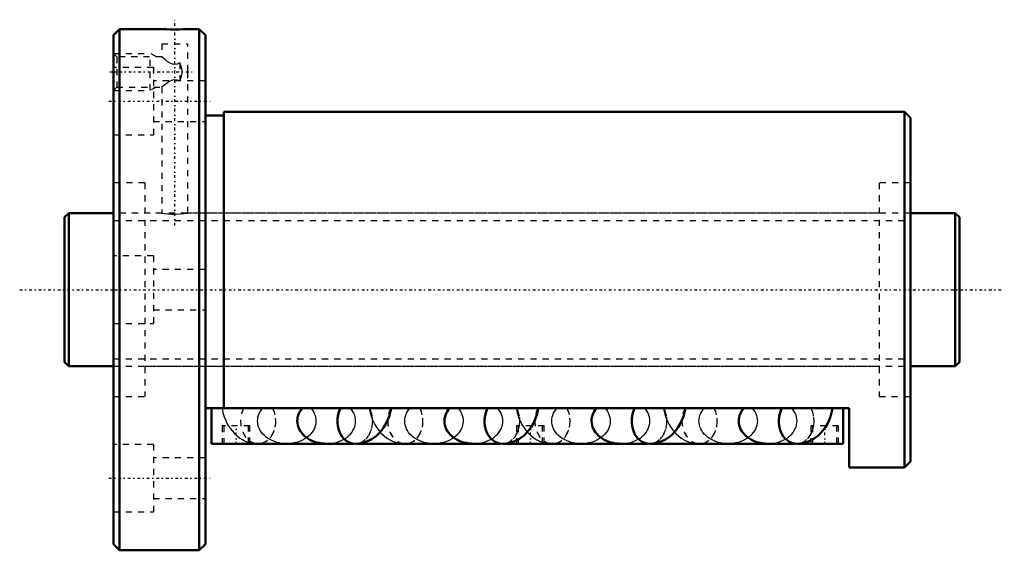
# Model space of a CAD drawing. Header units: millimetres. Extents: x -7 to 153, y -42 to 44.
import ezdxf

# ---------------------------------------------------------------- set-up
doc = ezdxf.new("R2010")
doc.units = ezdxf.units.MM
doc.linetypes.add('Center', pattern=[1.5, 0.45, -0.5, 0.05, -0.5])
doc.linetypes.add('Dashed', pattern=[2, 1, -1])
for name, color, linetype, lineweight in [('2d ConnectionPoints', 7, 'Continuous', 50), ('AM_0', 7, 'Continuous', 50), ('AM_5', 3, 'Continuous', 25), ('AM_7', 7, 'Center', 25), ('AM_9', 6, 'Dashed', 25)]:
    doc.layers.add(name, color=color, linetype=linetype, lineweight=lineweight)

# ---------------------------------------------------------------- blocks, each defined once
blk = doc.blocks.new('1_BIF2508V_10RR_Nut_0_in_BIF2508V_10RRG0_146LC0_000_4')
at = {"layer": 'AM_0'}
for p, q in [((9, 42.5), (8, 41.5)), ((15.88, 42.5), (9, 42.5)), ((9, 42.5), (9, -42.5)), ((22, 42.5), (20.1, 42.5)), ((22, 42.5), (22, -42.5)), ((23, 41.5), (22, 42.5)), ((8, 41.5), (8, -41.5)), ((23, 41.5), (23, -41.5)), ((137, 29), (26, 29)), ((26, 29), (26, -19.33)), ((138, 28), (137, 29)), ((137, 29), (137, -29)), ((26, 28.4), (23, 28.4)), ((138, 28), (138, -28)), ((128, -19.33), (23, -19.33)), ((24, -25.13), (24, -19.33)), ((127, -25.13), (127, -19.33)), ((128, -29), (128, -19.33)), ((47.19, -25.13), (24, -25.13)), ((42.74, -25.12), (47.1, -25.12)), ((71.19, -25.13), (47.58, -25.13)), ((66.74, -25.12), (71.1, -25.12)), ((95.19, -25.13), (71.58, -25.13)), ((90.74, -25.12), (95.1, -25.12)), ((119.19, -25.13), (95.58, -25.13)), ((114.74, -25.12), (119.1, -25.12)), ((127, -25.13), (119.58, -25.13)), ((137, -29), (138, -28)), ((128, -29), (137, -29)), ((8, -41.5), (9, -42.5)), ((22, -42.5), (23, -41.5)), ((9, -42.5), (22, -42.5))]:
    blk.add_line(p, q, dxfattribs=at)
for points in [[(20.12, 42.5), (20.07, 42.5), (19.79, 42.48), (19.31, 42.47), (18.69, 42.45), (17.98, 42.45), (17.28, 42.45), (16.66, 42.47), (16.19, 42.49), (15.92, 42.5), (15.88, 42.5)], [(38.81, -19.33), (38.59, -19.6), (38.4, -19.89), (38.25, -20.19), (38.13, -20.5), (38.04, -20.82), (37.99, -21.14), (37.98, -21.46), (38, -21.78), (38.06, -22.1), (38.15, -22.42), (38.28, -22.72), (38.45, -23.02), (38.64, -23.3), (38.87, -23.57), (39.12, -23.83), (39.41, -24.06), (39.72, -24.28), (40.05, -24.47), (40.4, -24.64), (40.77, -24.79), (41.16, -24.91), (41.56, -25), (41.96, -25.07), (42.37, -25.11), (42.74, -25.12)], [(47.4, -25.14), (47.95, -25.11), (48.5, -25.02), (49.04, -24.87), (49.56, -24.67), (50.05, -24.42), (50.52, -24.11), (50.97, -23.76), (51.39, -23.35), (51.77, -22.9), (52.12, -22.41), (52.44, -21.87), (52.72, -21.29), (52.95, -20.68), (53.14, -20.04), (53.28, -19.38), (53.29, -19.33)], [(62.81, -19.33), (62.59, -19.6), (62.4, -19.89), (62.25, -20.19), (62.13, -20.5), (62.04, -20.82), (61.99, -21.14), (61.98, -21.46), (62, -21.78), (62.06, -22.1), (62.15, -22.42), (62.28, -22.72), (62.45, -23.02), (62.64, -23.3), (62.87, -23.57), (63.12, -23.83), (63.41, -24.06), (63.72, -24.28), (64.05, -24.47), (64.4, -24.64), (64.77, -24.79), (65.16, -24.91), (65.56, -25), (65.96, -25.07), (66.37, -25.11), (66.74, -25.12)], [(71.4, -25.14), (71.95, -25.11), (72.5, -25.02), (73.04, -24.87), (73.56, -24.67), (74.05, -24.42), (74.52, -24.11), (74.97, -23.76), (75.39, -23.35), (75.77, -22.9), (76.12, -22.41), (76.44, -21.87), (76.72, -21.29), (76.95, -20.68), (77.14, -20.04), (77.28, -19.38), (77.29, -19.33)], [(86.81, -19.33), (86.59, -19.6), (86.4, -19.89), (86.25, -20.19), (86.13, -20.5), (86.04, -20.82), (85.99, -21.14), (85.98, -21.46), (86, -21.78), (86.06, -22.1), (86.15, -22.42), (86.28, -22.72), (86.45, -23.02), (86.64, -23.3), (86.87, -23.57), (87.12, -23.83), (87.41, -24.06), (87.72, -24.28), (88.05, -24.47), (88.4, -24.64), (88.77, -24.79), (89.16, -24.91), (89.56, -25), (89.96, -25.07), (90.37, -25.11), (90.74, -25.12)], [(95.4, -25.14), (95.95, -25.11), (96.5, -25.02), (97.04, -24.87), (97.56, -24.67), (98.05, -24.42), (98.52, -24.11), (98.97, -23.76), (99.39, -23.35), (99.77, -22.9), (100.12, -22.41), (100.44, -21.87), (100.72, -21.29), (100.95, -20.68), (101.14, -20.04), (101.28, -19.38), (101.29, -19.33)], [(110.81, -19.33), (110.59, -19.6), (110.4, -19.89), (110.25, -20.19), (110.13, -20.5), (110.04, -20.82), (109.99, -21.14), (109.98, -21.46), (110, -21.78), (110.06, -22.1), (110.15, -22.42), (110.28, -22.72), (110.45, -23.02), (110.64, -23.3), (110.87, -23.57), (111.12, -23.83), (111.41, -24.06), (111.72, -24.28), (112.05, -24.47), (112.4, -24.64), (112.77, -24.79), (113.16, -24.91), (113.56, -25), (113.96, -25.07), (114.37, -25.11), (114.74, -25.12)], [(119.4, -25.14), (119.95, -25.11), (120.5, -25.02), (121.04, -24.87), (121.56, -24.67), (122.05, -24.42), (122.52, -24.11), (122.97, -23.76), (123.39, -23.35), (123.77, -22.9), (124.12, -22.41), (124.44, -21.87), (124.72, -21.29), (124.95, -20.68), (125.14, -20.04), (125.28, -19.38), (125.29, -19.33)], [(31.29, -25.13), (31.31, -25.13), (31.6, -25.14)], [(55.29, -25.13), (55.31, -25.13), (55.6, -25.14)], [(79.29, -25.13), (79.31, -25.13), (79.6, -25.14)], [(103.29, -25.13), (103.31, -25.13), (103.6, -25.14)]]:
    blk.add_lwpolyline(points, dxfattribs=at)
for centre, major_axis, start_param, end_param in [((47.4, -21.44), (0, 3.7), 0.963961, 3.141467), ((47.4, -21.42), (0, -3.7), 4.112119, 4.715092), ((71.4, -21.44), (0, 3.7), 0.963961, 3.141467), ((71.4, -21.42), (0, -3.7), 4.112119, 4.715092), ((95.4, -21.44), (0, 3.7), 0.963961, 3.141467), ((95.4, -21.42), (0, -3.7), 4.112119, 4.715092), ((119.4, -21.44), (0, 3.7), 0.963961, 3.141467), ((119.4, -21.42), (0, -3.7), 4.112119, 4.715092), ((31.6, -21.44), (0, -3.7), 6.209647, 6.356723), ((55.6, -21.44), (0, -3.7), 6.209647, 6.356723), ((79.6, -21.44), (0, -3.7), 6.209647, 6.356723), ((103.6, -21.44), (0, -3.7), 6.209647, 6.356723)]:
    blk.add_ellipse(centre, major_axis=major_axis, ratio=0.777146, start_param=start_param, end_param=end_param, dxfattribs=at)
at = {"layer": 'AM_5', "linetype": 'Dashed'}
for p, q in [((8, 38.5), (14, 38.5)), ((14, 32.5), (14, 38.5)), ((15, 37.96), (14, 38.5)), ((8, 32.5), (14, 32.5)), ((15, 33.04), (14, 32.5))]:
    blk.add_line(p, q, dxfattribs=at)
at = {"layer": 'AM_7'}
for p, q in [((18, 10.47), (18, 44.02)), ((7.39, 35.5), (20.83, 35.5)), ((7.25, 30.74), (23.75, 30.74)), ((28, -25.27), (28, -22.09)), ((76, -25.27), (76, -22.09)), ((124, -25.27), (124, -22.09)), ((7.25, -30.74), (23.75, -30.74))]:
    blk.add_line(p, q, dxfattribs=at)
at = {"layer": 'AM_9'}
for p, q in [((15.88, 42.5), (15.88, 42.39)), ((20.12, 42.39), (15.88, 42.39)), ((20.12, 42.39), (20.12, 42.5)), ((15.88, 40.09), (20.12, 40.09)), ((15.88, 40.09), (15.88, 37.94)), ((20.12, 35.66), (20.12, 40.09)), ((8.54, 37.96), (8, 38.5)), ((15.9, 37.96), (8.54, 37.96)), ((8.54, 37.96), (8.54, 33.04)), ((18.8, 36.97), (18.8, 34.03)), ((14.5, 36.24), (8, 36.24)), ((14.5, 36.24), (14.5, 25.24)), ((20.12, 35.44), (20.12, 35.46)), ((20.12, 12.5), (20.12, 35.34)), ((20.22, 35.5), (20.13, 35.66)), ((20.13, 35.34), (20.22, 35.5)), ((23, 34.04), (14.5, 34.04)), ((8, 32.5), (8.54, 33.04)), ((8.54, 33.04), (15.9, 33.04)), ((15.88, 33.06), (15.88, 12.5)), ((14.5, 27.44), (23, 27.44)), ((8, 25.24), (14.5, 25.24)), ((13.1, 17.4), (8, 17.4)), ((13.1, 17.4), (13.1, -17.4)), ((132.9, 17.4), (132.9, -17.4)), ((138, 17.4), (132.9, 17.4)), ((15.88, 12.5), (13.1, 12.5)), ((132.9, 12.5), (20.1, 12.5)), ((14.5, 5.5), (8, 5.5)), ((14.5, 5.5), (14.5, -5.5)), ((23, 3.3), (14.5, 3.3)), ((14.5, -3.3), (23, -3.3)), ((8, -5.5), (14.5, -5.5)), ((13.1, -12.5), (132.9, -12.5)), ((8, -17.4), (13.1, -17.4)), ((132.9, -17.4), (138, -17.4)), ((30.25, -22.23), (25.75, -22.23)), ((25.75, -22.23), (25.75, -25.13)), ((26, -22.23), (26, -25.13)), ((30, -25.13), (30, -22.23)), ((30.25, -25.13), (30.25, -22.23)), ((78.25, -22.23), (73.75, -22.23)), ((73.75, -22.23), (73.75, -25.13)), ((74, -22.23), (74, -25.13)), ((78, -25.13), (78, -22.23)), ((78.25, -25.13), (78.25, -22.23)), ((126.25, -22.23), (121.75, -22.23)), ((121.75, -22.23), (121.75, -25.13)), ((122, -22.23), (122, -25.13)), ((126, -25.13), (126, -22.23)), ((126.25, -25.13), (126.25, -22.23)), ((14.5, -25.24), (8, -25.24)), ((14.5, -25.24), (14.5, -36.24)), ((31.6, -25.12), (36.26, -25.12)), ((47.1, -25.12), (47.4, -25.12)), ((47.58, -25.13), (47.19, -25.13)), ((55.6, -25.12), (60.26, -25.12)), ((71.1, -25.12), (71.4, -25.12)), ((71.58, -25.13), (71.19, -25.13)), ((79.6, -25.12), (84.26, -25.12)), ((95.1, -25.12), (95.4, -25.12)), ((95.58, -25.13), (95.19, -25.13)), ((103.6, -25.12), (108.26, -25.12)), ((119.1, -25.12), (119.4, -25.12)), ((119.58, -25.13), (119.19, -25.13)), ((23, -27.44), (14.5, -27.44)), ((14.5, -34.04), (23, -34.04)), ((8, -36.24), (14.5, -36.24))]:
    blk.add_line(p, q, dxfattribs=at)
for points in [[(18.8, 36.97), (18.39, 36.8), (18.01, 36.74), (17.63, 36.79), (17.13, 37.01), (16.78, 37.23), (16.47, 37.46), (16.26, 37.63), (16.09, 37.78), (15.91, 37.93), (15.88, 37.96)], [(18.8, 34.03), (19.08, 34.78), (19.17, 35.1), (19.21, 35.42), (19.19, 35.76), (19.12, 36.09), (18.8, 36.97)], [(20.12, 35.66), (20.12, 35.66), (20.12, 35.63), (20.12, 35.58), (20.12, 35.53), (20.12, 35.48), (20.12, 35.43), (20.12, 35.39), (20.12, 35.35), (20.12, 35.34), (20.12, 35.34)], [(15.88, 33.04), (15.89, 33.05), (16.01, 33.16), (16.26, 33.37), (16.51, 33.56), (16.8, 33.78), (17.14, 33.99), (17.53, 34.18), (17.91, 34.26), (18.31, 34.23), (18.8, 34.03)], [(15.88, 12.5), (15.99, 12.48), (16.33, 12.43), (16.86, 12.37), (17.52, 12.33), (18.23, 12.32), (18.91, 12.35), (19.49, 12.41), (19.91, 12.46), (20.11, 12.5), (20.12, 12.5)], [(25.71, -19.33), (25.72, -19.39), (25.86, -20.06), (26.06, -20.72), (26.31, -21.36), (26.61, -21.97), (26.97, -22.55), (27.33, -23.03), (27.72, -23.47), (28.15, -23.86), (28.6, -24.19), (29.07, -24.48), (29.61, -24.74), (30, -24.89)], [(36.26, -25.12), (35.85, -25.11), (35.43, -25.06), (35.03, -24.99), (34.63, -24.9), (34.25, -24.77), (33.88, -24.62), (33.53, -24.45), (33.2, -24.25), (32.89, -24.04), (32.61, -23.8), (32.36, -23.54), (32.14, -23.27), (31.95, -22.98), (31.79, -22.69), (31.66, -22.38), (31.57, -22.06), (31.52, -21.74), (31.5, -21.42), (31.52, -21.1), (31.57, -20.78), (31.66, -20.46), (31.79, -20.15), (31.95, -19.86), (32.14, -19.57), (32.33, -19.33)], [(40.19, -19.33), (40.41, -19.6), (40.6, -19.89), (40.75, -20.19), (40.87, -20.5), (40.96, -20.82), (41.01, -21.14), (41.02, -21.46), (41, -21.78), (40.94, -22.1), (40.85, -22.42), (40.72, -22.72), (40.55, -23.02), (40.36, -23.3), (40.13, -23.57), (39.88, -23.83), (39.59, -24.06), (39.28, -24.28), (38.95, -24.47), (38.6, -24.64), (38.23, -24.79), (37.84, -24.91), (37.44, -25), (37.04, -25.07), (36.63, -25.11), (36.26, -25.12)], [(42.74, -25.12), (43.15, -25.11), (43.57, -25.06), (43.97, -24.99), (44.37, -24.9), (44.75, -24.77), (45.12, -24.62), (45.47, -24.45), (45.8, -24.25), (46.11, -24.04), (46.39, -23.8), (46.64, -23.54), (46.86, -23.27), (47.05, -22.98), (47.21, -22.69), (47.34, -22.38), (47.43, -22.06), (47.48, -21.74), (47.5, -21.42), (47.48, -21.1), (47.43, -20.78), (47.34, -20.46), (47.21, -20.15), (47.05, -19.86), (46.86, -19.57), (46.67, -19.33)], [(49.71, -19.33), (49.72, -19.39), (49.86, -20.06), (50.06, -20.72), (50.24, -21.2)], [(60.26, -25.12), (59.85, -25.11), (59.43, -25.06), (59.03, -24.99), (58.63, -24.9), (58.25, -24.77), (57.88, -24.62), (57.53, -24.45), (57.2, -24.25), (56.89, -24.04), (56.61, -23.8), (56.36, -23.54), (56.14, -23.27), (55.95, -22.98), (55.79, -22.69), (55.66, -22.38), (55.57, -22.06), (55.52, -21.74), (55.5, -21.42), (55.52, -21.1), (55.57, -20.78), (55.66, -20.46), (55.79, -20.15), (55.95, -19.86), (56.14, -19.57), (56.33, -19.33)], [(64.19, -19.33), (64.41, -19.6), (64.6, -19.89), (64.75, -20.19), (64.87, -20.5), (64.96, -20.82), (65.01, -21.14), (65.02, -21.46), (65, -21.78), (64.94, -22.1), (64.85, -22.42), (64.72, -22.72), (64.55, -23.02), (64.36, -23.3), (64.13, -23.57), (63.88, -23.83), (63.59, -24.06), (63.28, -24.28), (62.95, -24.47), (62.6, -24.64), (62.23, -24.79), (61.84, -24.91), (61.44, -25), (61.04, -25.07), (60.63, -25.11), (60.26, -25.12)], [(66.74, -25.12), (67.15, -25.11), (67.57, -25.06), (67.97, -24.99), (68.37, -24.9), (68.75, -24.77), (69.12, -24.62), (69.47, -24.45), (69.8, -24.25), (70.11, -24.04), (70.39, -23.8), (70.64, -23.54), (70.86, -23.27), (71.05, -22.98), (71.21, -22.69), (71.34, -22.38), (71.43, -22.06), (71.48, -21.74), (71.5, -21.42), (71.48, -21.1), (71.43, -20.78), (71.34, -20.46), (71.21, -20.15), (71.05, -19.86), (70.86, -19.57), (70.67, -19.33)], [(73.71, -19.33), (73.72, -19.39), (73.86, -20.06), (74.06, -20.72), (74.24, -21.2)], [(84.26, -25.12), (83.85, -25.11), (83.43, -25.06), (83.03, -24.99), (82.63, -24.9), (82.25, -24.77), (81.88, -24.62), (81.53, -24.45), (81.2, -24.25), (80.89, -24.04), (80.61, -23.8), (80.36, -23.54), (80.14, -23.27), (79.95, -22.98), (79.79, -22.69), (79.66, -22.38), (79.57, -22.06), (79.52, -21.74), (79.5, -21.42), (79.52, -21.1), (79.57, -20.78), (79.66, -20.46), (79.79, -20.15), (79.95, -19.86), (80.14, -19.57), (80.33, -19.33)], [(88.19, -19.33), (88.41, -19.6), (88.6, -19.89), (88.75, -20.19), (88.87, -20.5), (88.96, -20.82), (89.01, -21.14), (89.02, -21.46), (89, -21.78), (88.94, -22.1), (88.85, -22.42), (88.72, -22.72), (88.55, -23.02), (88.36, -23.3), (88.13, -23.57), (87.88, -23.83), (87.59, -24.06), (87.28, -24.28), (86.95, -24.47), (86.6, -24.64), (86.23, -24.79), (85.84, -24.91), (85.44, -25), (85.04, -25.07), (84.63, -25.11), (84.26, -25.12)], [(90.74, -25.12), (91.15, -25.11), (91.57, -25.06), (91.97, -24.99), (92.37, -24.9), (92.75, -24.77), (93.12, -24.62), (93.47, -24.45), (93.8, -24.25), (94.11, -24.04), (94.39, -23.8), (94.64, -23.54), (94.86, -23.27), (95.05, -22.98), (95.21, -22.69), (95.34, -22.38), (95.43, -22.06), (95.48, -21.74), (95.5, -21.42), (95.48, -21.1), (95.43, -20.78), (95.34, -20.46), (95.21, -20.15), (95.05, -19.86), (94.86, -19.57), (94.67, -19.33)], [(97.71, -19.33), (97.72, -19.39), (97.86, -20.06), (98.06, -20.72), (98.24, -21.2)], [(108.26, -25.12), (107.85, -25.11), (107.43, -25.06), (107.03, -24.99), (106.63, -24.9), (106.25, -24.77), (105.88, -24.62), (105.53, -24.45), (105.2, -24.25), (104.89, -24.04), (104.61, -23.8), (104.36, -23.54), (104.14, -23.27), (103.95, -22.98), (103.79, -22.69), (103.66, -22.38), (103.57, -22.06), (103.52, -21.74), (103.5, -21.42), (103.52, -21.1), (103.57, -20.78), (103.66, -20.46), (103.79, -20.15), (103.95, -19.86), (104.14, -19.57), (104.33, -19.33)], [(112.19, -19.33), (112.41, -19.6), (112.6, -19.89), (112.75, -20.19), (112.87, -20.5), (112.96, -20.82), (113.01, -21.14), (113.02, -21.46), (113, -21.78), (112.94, -22.1), (112.85, -22.42), (112.72, -22.72), (112.55, -23.02), (112.36, -23.3), (112.13, -23.57), (111.88, -23.83), (111.59, -24.06), (111.28, -24.28), (110.95, -24.47), (110.6, -24.64), (110.23, -24.79), (109.84, -24.91), (109.44, -25), (109.04, -25.07), (108.63, -25.11), (108.26, -25.12)], [(114.74, -25.12), (115.15, -25.11), (115.57, -25.06), (115.97, -24.99), (116.37, -24.9), (116.75, -24.77), (117.12, -24.62), (117.47, -24.45), (117.8, -24.25), (118.11, -24.04), (118.39, -23.8), (118.64, -23.54), (118.86, -23.27), (119.05, -22.98), (119.21, -22.69), (119.34, -22.38), (119.43, -22.06), (119.48, -21.74), (119.5, -21.42), (119.48, -21.1), (119.43, -20.78), (119.34, -20.46), (119.21, -20.15), (119.05, -19.86), (118.86, -19.57), (118.67, -19.33)], [(50.24, -21.2), (50.31, -21.36), (50.61, -21.97), (50.97, -22.55), (51.33, -23.03), (51.49, -23.22)], [(74.24, -21.2), (74.31, -21.36), (74.61, -21.97), (74.97, -22.55), (75.33, -23.03), (75.49, -23.22)], [(98.24, -21.2), (98.31, -21.36), (98.61, -21.97), (98.97, -22.55), (99.33, -23.03), (99.49, -23.22)], [(51.49, -23.22), (51.72, -23.47), (52.15, -23.86), (52.6, -24.19), (53.07, -24.48), (53.61, -24.74), (54.17, -24.94), (54.74, -25.07), (55.29, -25.13)], [(75.49, -23.22), (75.72, -23.47), (76.15, -23.86), (76.6, -24.19), (77.07, -24.48), (77.61, -24.74), (78, -24.89)], [(99.49, -23.22), (99.72, -23.47), (100.15, -23.86), (100.6, -24.19), (101.07, -24.48), (101.61, -24.74), (102.17, -24.94), (102.74, -25.07), (103.29, -25.13)], [(30, -24.89), (30.17, -24.94), (30.74, -25.07), (31.29, -25.13)], [(78, -24.89), (78.17, -24.94), (78.74, -25.07), (79.29, -25.13)]]:
    blk.add_lwpolyline(points, dxfattribs=at)
for centre, major_axis, start_param, end_param in [((31.6, -21.42), (0, -3.7), 4.112119, 8.454251), ((31.6, -21.44), (0, -3.7), 4.105554, 6.209647), ((31.6, -21.44), (0, -3.7), 0.073538, 2.177631), ((47.4, -21.42), (0, -3.7), 4.715092, 8.454251), ((47.4, -21.44), (0, 3.7), 3.141467, 5.319224), ((55.6, -21.42), (0, -3.7), 4.112119, 8.454251), ((55.6, -21.44), (0, -3.7), 4.105554, 6.209647), ((55.6, -21.44), (0, -3.7), 0.073538, 2.177631), ((71.4, -21.42), (0, -3.7), 4.715092, 8.454251), ((71.4, -21.44), (0, 3.7), 3.141467, 5.319224), ((79.6, -21.42), (0, -3.7), 4.112119, 8.454251), ((79.6, -21.44), (0, -3.7), 4.105554, 6.209647), ((79.6, -21.44), (0, -3.7), 0.073538, 2.177631), ((95.4, -21.42), (0, -3.7), 4.715092, 8.454251), ((95.4, -21.44), (0, 3.7), 3.141467, 5.319224), ((103.6, -21.42), (0, -3.7), 4.112119, 8.454251), ((103.6, -21.44), (0, -3.7), 4.105554, 6.209647), ((103.6, -21.44), (0, -3.7), 0.073538, 2.177631), ((119.4, -21.42), (0, -3.7), 4.715092, 8.454251), ((119.4, -21.44), (0, 3.7), 3.141467, 5.319224)]:
    blk.add_ellipse(centre, major_axis=major_axis, ratio=0.777146, start_param=start_param, end_param=end_param, dxfattribs=at)
blk = doc.blocks.new('2_BIF2508V_10RR000_Shaft_0_in_BIF2508V_10RRG0_146LC0_000_4')
at = {"layer": 'AM_0'}
for p, q in [((0.7, 12.5), (0, 11.8)), ((0, 11.8), (0, -11.8)), ((8, 12.5), (0.7, 12.5)), ((0.7, 12.5), (0.7, -12.5)), ((145.3, 12.5), (138, 12.5)), ((145.3, 12.5), (145.3, -12.5)), ((146, 11.8), (145.3, 12.5)), ((146, 11.8), (146, -11.8)), ((0, -11.8), (0.7, -12.5)), ((0.7, -12.5), (8, -12.5)), ((138, -12.5), (145.3, -12.5)), ((145.3, -12.5), (146, -11.8))]:
    blk.add_line(p, q, dxfattribs=at)
at = {"layer": 'AM_5', "linetype": 'Dashed'}
for p, q in [((8, 11.273), (138, 11.273)), ((8, -11.273), (138, -11.273))]:
    blk.add_line(p, q, dxfattribs=at)
at = {"layer": 'AM_7'}
blk.add_line((-7.3, 0), (153.3, 0), dxfattribs=at)
at = {"layer": 'AM_9'}
for p, q in [((138, 12.5), (8, 12.5)), ((8, -12.5), (138, -12.5))]:
    blk.add_line(p, q, dxfattribs=at)

msp = doc.modelspace()

# ---------------------------------------------------------------- linework, layer by layer
at = {"layer": '2d ConnectionPoints'}
for p in [(0, 0), (8, 0)]:
    msp.add_point(p, dxfattribs=at)

# ---------------------------------------------------------------- block references
for name in ['1_BIF2508V_10RR_Nut_0_in_BIF2508V_10RRG0_146LC0_000_4', '2_BIF2508V_10RR000_Shaft_0_in_BIF2508V_10RRG0_146LC0_000_4']:
    msp.add_blockref(name, (0, 0))

doc.saveas('drawing.dxf')
